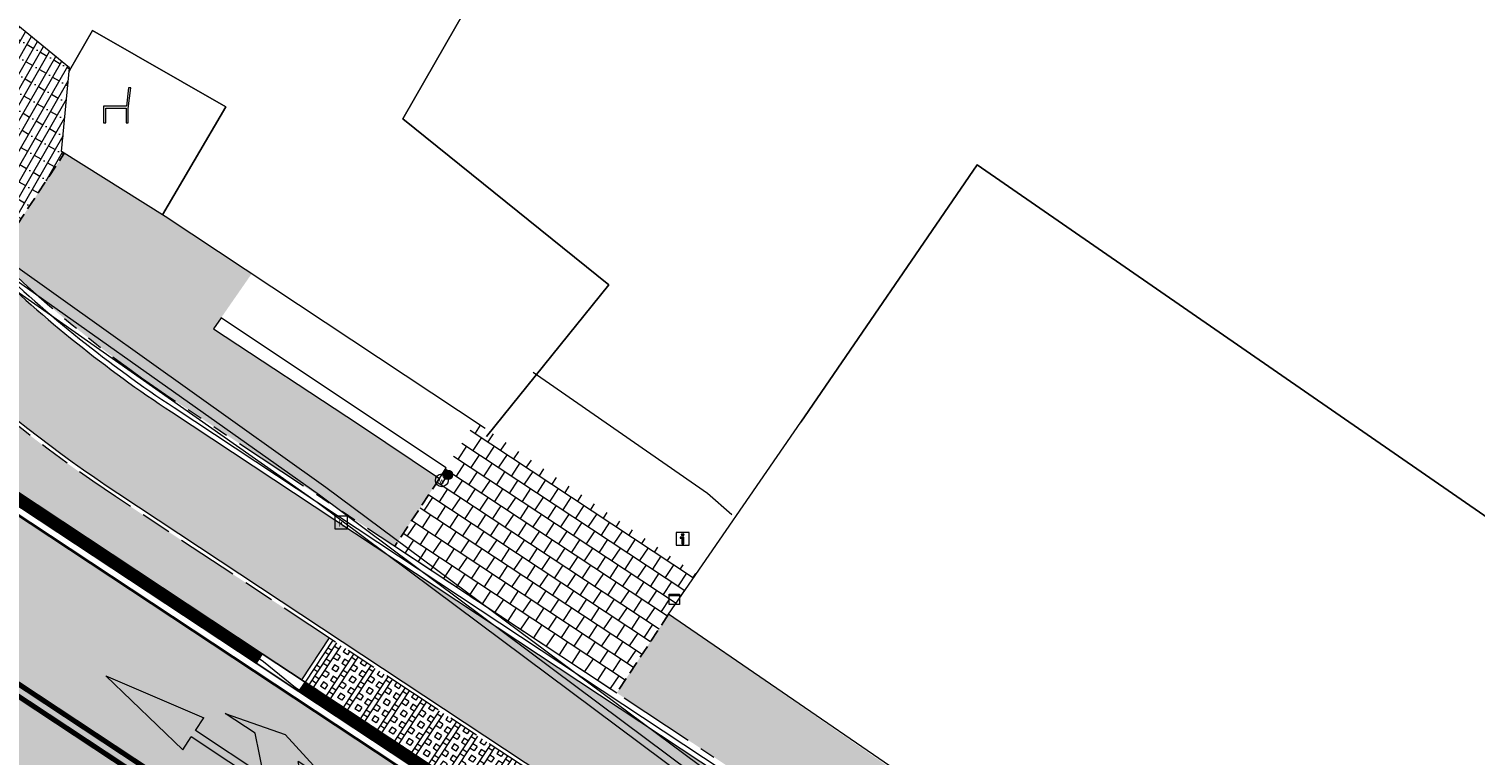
# Model space of a CAD drawing. Header units: metres. Extents: x 187916 to 189411, y 333285 to 334910.
# Tile 186 of 256: x 188824 to 188852, y 334139 to 334153. Entities that reach past the tile are written whole.
import ezdxf
from ezdxf.enums import TextEntityAlignment as Align

# ---------------------------------------------------------------- set-up
doc = ezdxf.new("R2010")
doc.units = ezdxf.units.M
for name, pattern in [('DASHED2', [0.375, 0.25, -0.125]), ('VH-OPSLUITBAND_100X200', [16, 8, -2, 4, -2]), ('VH-RWSBAND-SO', [24, 10, -2, 2, -2, 2, -2, 2, -2]), ('VH-TROTTOIRBAND_180-200', [20, 10, -2, 2, -2, 2, -2])]:
    doc.linetypes.add(name, pattern=pattern)
for name, color, linetype, lineweight in [('B-ME-IE-MEUBILAIR_WEGMEUBILAIR-S', 253, 'Continuous', 18), ('B-ME-IE-MEUBILAIR_WEGMEUBILAIR_PAAL-S', 253, 'Continuous', 18), ('B-ME-IE-TERREINAFSCHEIDING_DOORGANG-G', 253, 'Continuous', 18), ('B-ME-IE-TERREINAFSCHEIDING_KUNSTMATIG_MUUR-G', 253, 'IE-TERREINAFSCHEIDING-KUNSTMATIG-DICHT', 18), ('B-ME-IE-TERREINAFSCHEIDING_KUNSTMATIG_RASTERHEKWERK-G', 253, 'IE-TERREINAFSCHEIDING-KUNSTMATIG-OPEN', 18), ('B-ME-OG-BEBOUWING_HOOFDGEBOUW-G', 253, 'Continuous', 18), ('B-ME-RI-HWA_KOLK-S', 253, 'Continuous', 25), ('B-ME-VH-KANTOPSLUITING_ACHTERKANTBAND-G', 253, 'Continuous', 18), ('B-ME-VH-VERHARDING_ASFALT-G', 253, 'Continuous', 18), ('B-ME-VH-VERHARDING_BETONSTRAATSTEEN-G', 253, 'Continuous', 18), ('B-WE-IE-MEUBILAIR_WEGMEUBILAIR-S', 253, 'Continuous', 15), ('B-WE-OG-BEBOUWING-GV', 253, 'Continuous', 15), ('B-WE-OG-BEBOUWING_LUIFEL-GV', 253, 'Continuous', 15), ('B-WE-OG-TERREIN_ERF-GV', 253, 'Continuous', 15), ('B-WE-VH-OPENVERHARDING_TEGEL-GV', 253, 'Continuous', 15), ('N-WE-GR-HAAG-HG01-A', 96, 'Continuous', 35), ('N-WE-VH-GOOT_TEGEL-G', 170, 'Continuous', 35), ('N-WE-VH-HALFVERHARDING_GRASBETONSTEEN-A-200', 132, 'Continuous', 18), ('N-WE-VH-KANTOPSLUITING_ELEMENT_VERLOOPBAND-G', 42, 'Continuous', 25), ('N-WE-VH-KANTOPSLUITING_OPSLUITBAND_80X200-G', 30, 'VH-OPSLUITBAND_100X200', 15), ('N-WE-VH-KANTOPSLUITING_RIJWIELPADBAND_4-12 200-G', 94, 'VH-TROTTOIRBAND_180-200', 15), ('N-WE-VH-KANTOPSLUITING_TROTTOIRBAND_RWS_110 220-G', 251, 'VH-RWSBAND-SO', 25), ('N-WE-VH-KANTOPSLUITING_TROTTOIRBAND_RWS_110 220_ACHTERKANT-G', 7, 'VH-RWSBAND-SO', 25), ('N-WE-VH-KANTOPSLUITING_VERLOOPBAND-S', 251, 'Continuous', 25), ('N-WE-VH-KANTOPSLUITING_VERLOOPBAND_TBV TEKENING-G', 10, 'Continuous', 25), ('N-WE-VH-KANTOPSLUITING_VOORKANTBAND-G', 7, 'Continuous', 15), ('N-WE-VH-KANTVERHARDING_STREKLAAG_BSS-G', 60, 'Continuous', 18), ('N-WE-VH-VERHARDING_ASFALT_RIJWEG-A', 251, 'Continuous', 18), ('N-WE-VH-VERHARDING_BETONSTRAATSTEEN-ROOD-A', 11, 'Continuous', 18), ('N-WE-VH-VERHARDING_STRAATBAKSTEEN_WF_HALFSTEENS-A', 250, 'Continuous', 18), ('N-WE-VH-VERHARDING_TEGEL-A', 254, 'Continuous', 5), ('N-WE-VH-VERHARDING_TEGEL_300x300x60-A', 251, 'Continuous', 5), ('N-WE-VW-MARKERING_LANGS_STREEP_DOORGETROKKEN_010-G', 251, 'Continuous', 0), ('N-WE-VW-MARKERING_PIJL-S', 251, 'Continuous', 0)]:
    doc.layers.add(name, color=color, linetype=linetype, lineweight=lineweight)
doc.layers.add('N-WE-VH-MATERIAALSCHEIDING-G', color=7, linetype='DASHED2')
doc.styles.add('NLCS-ISO', font='NLCS-ISO.ttf')
doc.linetypes.add('IE-TERREINAFSCHEIDING-KUNSTMATIG-DICHT', pattern='A,8,-1,[82,NLCS.SHX,S=0.75,R=90,X=0,Y=0],-1', length=10)
doc.linetypes.add('IE-TERREINAFSCHEIDING-KUNSTMATIG-OPEN', pattern='A,7,-1.5,[67,NLCS.SHX,S=0.75,R=0,X=0,Y=0],-1.5', length=10)

# ---------------------------------------------------------------- blocks, each defined once
blk = doc.blocks.new('ontwerp Tempelplein')
at = {"layer": 'N-WE-VH-VERHARDING_STRAATBAKSTEEN_WF_HALFSTEENS-A', "transparency": 33554585}
h = blk.add_hatch(dxfattribs=at)
h.set_pattern_fill('AVH-SBS_WAALFORMAAT_HALFST-SO', color=256, scale=0.3, angle=240.07, pattern_type=2)
h.set_pattern_definition([(240.07, (188820.5242, 334155.54832), (0.1299953, -0.0748412), []), (330.07, (188820.22483, 334155.02834), (0.299365, 0.51998), [0.15, -0.15]), (330.07, (188820.5045, 334155.2135), (0.299365, 0.51998), [0.15, -0.15]), (240.07, (188820.4395, 334155.2509), (0.259991, -0.149682), [0, -0.6, 0, 0, 0]), (240.07, (188820.41982, 334154.91608), (0.259991, -0.149682), [0, -0.6, 0, 0, 0])])
h.paths.add_polyline_path([(188820.524, 334155.548), (188819.34, 334153.491), (188819.759, 334152.815), (188819.814, 334152.731), (188819.869, 334152.648), (188820.24, 334151.934), (188820.293, 334151.854), (188820.89, 334151.057), (188820.931, 334151.005), (188821.391, 334151.394), (188822.554, 334150.021), (188822.093, 334149.63), (188822.173, 334149.542), (188822.864, 334148.819, 0.005204), (188823.237, 334148.453), (188824.573, 334150.476), (188824.52, 334150.509), (188824.674, 334152.146)])
h.paths.add_polyline_path([(188822.829, 334153.047), (188823.341, 334152.734), (188822.715, 334151.71), (188822.587, 334151.789), (188822.118, 334151.02), (188821.862, 334151.177), (188822.331, 334151.945), (188822.203, 334152.023)], flags=16)
at = {"layer": 'N-WE-VH-MATERIAALSCHEIDING-G', "flags": 128}
blk.add_lwpolyline([(188823.237, 334148.453), (188824.573, 334150.476)], dxfattribs=at)
blk = doc.blocks.new('SIE-WEG_ZITBANK-SO')
at = {"color": 0, "linetype": 'ByBlock', "lineweight": 18}
blk.add_lwpolyline([(-0.91, -1.63), (-0.91, -0.2), (1.09, -0.2), (1.09, -1.63), (1.29, -1.63), (1.29, -0.21), (1.54, 1.78), (1.33, 1.78), (1.11, 0), (-1.11, 0), (-1.11, -1.63)], close=True, dxfattribs=at)
blk = doc.blocks.new('SIE-WEG_STRAATPOT_WATER-SO')
blk.add_circle((0, 0), 0.4)
at = {"style": 'NLCS-ISO'}
blk.add_text('W', height=0.4, dxfattribs=at).set_placement((-0.213, -0.211))
blk = doc.blocks.new('SIE-WEG_PAAL_ALGEMEEN_TYPE_01-SO')
h = blk.add_hatch(color=256)
edge = h.paths.add_edge_path()
edge.add_arc((0, 0), 0.188, 0, 360)
at = {"ltscale": 0.5}
blk.add_circle((0, 0), 0.188, dxfattribs=at)
blk = doc.blocks.new('SRI-KOLK-SO')
at = {"color": 0, "linetype": 'ByBlock', "lineweight": 18}
blk.add_lwpolyline([(-1.125, -1.125), (1.125, -1.125), (1.125, 1.125), (-1.125, 1.125)], close=True, dxfattribs=at)
at = {"color": 0, "linetype": 'ByBlock', "lineweight": 18, "style": 'NLCS-ISO'}
blk.add_text('k', height=1.5, dxfattribs=at).set_placement((0, 0), align=Align.MIDDLE_CENTER)
blk = doc.blocks.new('SIE-WEG_VERKEERSBORD_INFORMATIE-SO')
at = {"linetype": 'ByBlock', "lineweight": 18}
h = blk.add_hatch(color=0, dxfattribs=at)
h.dxf.hatch_style = 1
h.paths.add_polyline_path([(0.32, 0.49), (-0.82, 0.49), (-0.82, 0.19), (-0.32, 0.19), (-0.32, -1.62), (0.32, -1.62)])
h = blk.add_hatch(color=0, dxfattribs=at)
h.dxf.hatch_style = 1
edge = h.paths.add_edge_path()
edge.add_arc((0, 1.25), 0.373, 0, 360)
at = {"color": 0, "linetype": 'ByBlock', "lineweight": 18}
for points in [[(-2, -2), (2, -2), (2, 2), (-2, 2)], [(0.32, 0.49), (-0.82, 0.49), (-0.82, 0.19), (-0.32, 0.19), (-0.32, -1.62), (0.32, -1.62)]]:
    blk.add_lwpolyline(points, close=True, dxfattribs=at)
blk.add_circle((0, 1.25), 0.373, dxfattribs=at)
blk = doc.blocks.new('SIE-MEUBILAIR_KAST-SO')
for points in [[(-1, 1), (1, 1), (1, 0.84), (-1, 0.84)], [(-1, 0.76), (1, 0.76), (1, -1), (-1, -1)]]:
    blk.add_lwpolyline(points, close=True)
blk = doc.blocks.new('DTM')
at = {"layer": 'B-ME-IE-TERREINAFSCHEIDING_DOORGANG-G', "ltscale": 0.2, "flags": 128}
blk.add_lwpolyline([(188837.129, 334143.839), (188833.731, 334146.199)], dxfattribs=at)
at = {"layer": 'B-ME-IE-TERREINAFSCHEIDING_KUNSTMATIG_MUUR-G', "ltscale": 0.2, "flags": 128}
for points in [[(188827.636, 334147.265), (188827.488, 334147.051)], [(188827.488, 334147.051), (188830.319, 334145.192)], [(188830.435, 334145.401), (188827.636, 334147.265)], [(188832.032, 334144.341), (188830.435, 334145.401)], [(188830.319, 334145.192), (188831.899, 334144.13)], [(188831.899, 334144.13), (188832.032, 334144.341)]]:
    blk.add_lwpolyline(points, dxfattribs=at)
at = {"layer": 'B-ME-IE-TERREINAFSCHEIDING_KUNSTMATIG_RASTERHEKWERK-G', "ltscale": 0.2, "flags": 128}
for points in [[(188824.52, 334150.509), (188824.674, 334152.146)], [(188826.544, 334149.24), (188824.52, 334150.509)], [(188837.608, 334143.419), (188837.129, 334143.839)]]:
    blk.add_lwpolyline(points, dxfattribs=at)
at = {"layer": 'B-ME-OG-BEBOUWING_HOOFDGEBOUW-G', "ltscale": 0.2, "flags": 128}
for points in [[(188824.674, 334152.146), (188820.524, 334155.548), (188832.647, 334176.609), (188844.705, 334197.587)], [(188832.788, 334145.106), (188826.544, 334149.24)], [(188849.687, 334132.35), (188836.371, 334141.479), (188838.956, 334145.229)]]:
    blk.add_lwpolyline(points, dxfattribs=at)
at = {"layer": 'B-ME-VH-KANTOPSLUITING_ACHTERKANTBAND-G', "ltscale": 0.2, "flags": 128}
blk.add_lwpolyline([(188858.758, 334122.036), (188851.688, 334127.395), (188844.315, 334132.978), (188836.952, 334138.546), (188829.68, 334143.952), (188821.845, 334149.536), (188822.099, 334149.872), (188820.89, 334150.715), (188820.621, 334150.317), (188818.403, 334152.327)], dxfattribs=at)
at = {"layer": 'B-ME-VH-VERHARDING_ASFALT-G', "ltscale": 0.2, "flags": 128}
blk.add_lwpolyline([(188938.907, 334057.894), (188931.38, 334063.604), (188923.738, 334069.362), (188915.349, 334075.723), (188905.305, 334083.295), (188901.709, 334085.992), (188893.958, 334091.867), (188887.185, 334096.975), (188881.123, 334101.569), (188876.892, 334104.782), (188873.288, 334107.468), (188869.213, 334110.57), (188868.986, 334110.894), (188866.034, 334116.075), (188858.618, 334121.747), (188851.542, 334127.102), (188844.109, 334132.704), (188836.719, 334138.285), (188829.511, 334143.662), (188821.631, 334149.191), (188820.421, 334150.024), (188818.131, 334152.103)], dxfattribs=at)
at = {"layer": 'B-ME-VH-VERHARDING_BETONSTRAATSTEEN-G', "ltscale": 0.2, "flags": 128}
blk.add_lwpolyline([(188939.005, 334058.046), (188931.459, 334063.73), (188923.823, 334069.512), (188915.419, 334075.859), (188905.384, 334083.428), (188901.805, 334086.12), (188894.014, 334092.016), (188887.277, 334097.103), (188881.194, 334101.727), (188876.972, 334104.907), (188873.371, 334107.589), (188869.398, 334110.634), (188869.171, 334110.959), (188866.149, 334116.203), (188858.679, 334121.861), (188851.587, 334127.231), (188844.172, 334132.827), (188836.818, 334138.388), (188829.558, 334143.806), (188821.734, 334149.335), (188820.503, 334150.142), (188818.25, 334152.209)], dxfattribs=at)
at = {"layer": 'B-WE-OG-BEBOUWING-GV', "ltscale": 0.2, "flags": 128}
for points in [[(188832.819, 334144.95), (188835.203, 334147.91), (188831.18, 334151.149), (188832.015, 334152.601), (188838.107, 334163.2)], [(188824.669, 334152.095), (188824.677, 334152.091), (188825.125, 334152.872), (188827.728, 334151.38), (188826.49, 334149.274)], [(188849.768, 334132.298), (188855.788, 334140.996), (188855.265, 334141.358), (188842.4, 334150.25), (188838.956, 334145.229)]]:
    blk.add_lwpolyline(points, dxfattribs=at)
at = {"layer": 'B-WE-OG-BEBOUWING_LUIFEL-GV', "ltscale": 0.2, "flags": 128}
blk.add_lwpolyline([(188826.49, 334149.274), (188827.728, 334151.38), (188825.125, 334152.872), (188824.677, 334152.091), (188824.667, 334152.074)], dxfattribs=at)
at = {"layer": 'B-WE-OG-TERREIN_ERF-GV', "ltscale": 0.2, "flags": 128}
for points in [[(188860.064, 334195.761), (188856.887, 334193.124), (188855.769, 334191.114), (188854.577, 334191.806), (188846.957, 334178.552), (188848.364, 334177.77), (188847.622, 334176.485), (188846.226, 334177.274), (188841.456, 334168.969), (188842.476, 334168.363), (188841.077, 334165.944), (188840.055, 334166.543), (188838.938, 334164.55), (188840.255, 334163.718), (188839.509, 334162.431), (188838.962, 334162.731), (188838.107, 334163.2), (188832.015, 334152.601), (188831.18, 334151.149), (188835.203, 334147.91), (188832.819, 334144.95)], [(188838.956, 334145.229), (188842.4, 334150.25), (188855.265, 334141.358), (188860.397, 334148.563), (188860.502, 334150.009), (188860.137, 334151.184), (188859.644, 334151.972), (188858.939, 334152.673), (188856.124, 334154.686), (188855.33, 334153.799), (188854.015, 334152.959), (188853.418, 334153.052), (188852.267, 334153.765), (188851.754, 334154.184), (188851.432, 334154.685), (188851.508, 334155.398), (188851.799, 334156.146), (188852.237, 334156.916), (188869.126, 334186.378), (188867.413, 334187.563), (188863.205, 334192.435), (188861.422, 334194.346)]]:
    blk.add_lwpolyline(points, dxfattribs=at)
at = {"layer": 'B-WE-VH-OPENVERHARDING_TEGEL-GV', "ltscale": 0.2, "flags": 128}
blk.add_lwpolyline([(188826.49, 334149.274), (188827.728, 334151.38), (188825.125, 334152.872), (188824.677, 334152.091), (188824.669, 334152.095)], dxfattribs=at)
at = {"layer": 'B-ME-IE-MEUBILAIR_WEGMEUBILAIR-S'}
for name, p, xscale, yscale, zscale in [('SIE-WEG_STRAATPOT_WATER-SO', (188831.944, 334144.093), 0.3125, 0.3125, 0.3125), ('SIE-WEG_VERKEERSBORD_INFORMATIE-SO', (188836.648, 334142.953), 0.0625, 0.0625, 0.0625), ('SIE-MEUBILAIR_KAST-SO', (188836.485, 334141.77), 0.1, 0.1, 0.1)]:
    blk.add_blockref(name, p, dxfattribs=dict(at, xscale=xscale, yscale=yscale, zscale=zscale))
at = {"layer": 'B-ME-IE-MEUBILAIR_WEGMEUBILAIR_PAAL-S', "xscale": 0.5, "yscale": 0.5, "zscale": 0.5}
blk.add_blockref('SIE-WEG_PAAL_ALGEMEEN_TYPE_01-SO', (188832.061, 334144.201), dxfattribs=at)
at = {"layer": 'B-ME-RI-HWA_KOLK-S', "xscale": 0.11, "yscale": 0.11, "zscale": 0.11}
blk.add_blockref('SRI-KOLK-SO', (188829.98, 334143.272), dxfattribs=at)
at = {"layer": 'B-WE-IE-MEUBILAIR_WEGMEUBILAIR-S', "xscale": 0.2, "yscale": 0.2, "zscale": 0.2}
blk.add_blockref('SIE-WEG_ZITBANK-SO', (188825.563, 334151.395), dxfattribs=at)
blk = doc.blocks.new('SVH-TROTTOIRBAND RWS INRITVERLOOPBAND_110 220X250_LINKS_L1000_VB-MM')
at = {"linetype": 'Continuous', "lineweight": 0}
blk.add_lwpolyline([(0, 0), (1000, 0), (1000, 220), (0, 220)], close=True, dxfattribs=at)
blk.add_lwpolyline([(0, 110), (100, 110), (900, 30), (1000, 30)], dxfattribs=at)
blk = doc.blocks.new('ontwerp Wilhelmina- & Engelenkampstraat')
at = {"layer": 'N-WE-GR-HAAG-HG01-A', "transparency": 33554610}
h = blk.add_hatch(color=256, dxfattribs=at)
h.dxf.hatch_style = 1
h.paths.add_polyline_path([(188825.572, 334143.776, -0.041251), (188822.065, 334146.533), (188821.322, 334145.409), (188822.09, 334144.902), (188828.439, 334140.707), (188829.207, 334140.2), (188829.747, 334141.018)])
at = {"layer": 'N-WE-VH-HALFVERHARDING_GRASBETONSTEEN-A-200', "true_color": 0x000000, "transparency": 33554610}
h = blk.add_hatch(dxfattribs=at)
h.set_pattern_fill('AVH-GRASBETONSTEEN_01-SO', color=18, scale=0.2, angle=146.55, pattern_type=2)
h.set_pattern_definition([(236.55, (188831.44006, 334138.72504), (0.333747, -0.220484), []), (236.55, (188831.3566, 334138.78017), (0.333747, -0.220484), []), (146.55, (188831.44006, 334138.72504), (-0.220484, -0.333747), [-0.1, 0.1]), (146.55, (188831.38493, 334138.6416), (-0.220484, -0.333747), [-0.1, 0.1]), (146.55, (188831.3298, 334138.55817), (-0.220484, -0.333747), [0.1, -0.1]), (146.55, (188831.2747, 334138.47473), (-0.220484, -0.333747), [0.1, -0.1]), (236.55, (188831.2732, 334138.8353), (0.333747, -0.220484), [0.1, -0.1]), (236.55, (188831.18975, 334138.8904), (0.333747, -0.220484), [0.1, -0.1])])
h.paths.add_polyline_path([(188829.814, 334140.974), (188829.274, 334140.156), (188833.606, 334137.294), (188834.147, 334138.112)])
at = {"layer": 'N-WE-VH-VERHARDING_ASFALT_RIJWEG-A', "transparency": 33554610}
h = blk.add_hatch(color=256, dxfattribs=at)
h.dxf.hatch_style = 1
edge = h.paths.add_edge_path(flags=16)
edge.add_arc((188843.22, 334124.627), 0.5, 68.8637, 236.5502)
edge.add_line((188842.945, 334124.209), (188847.26, 334121.359))
edge.add_arc((188764.524, 333996.12), 150.1, 53.13804, 56.55024, ccw=False)
edge.add_arc((188854.867, 334116.612), 0.5, 233.138, 405.2542)
edge.add_line((188855.219, 334116.968), (188849.633, 334122.504))
edge.add_arc((188848.225, 334121.083), 2, 45.2542, 68.8637)
edge.add_line((188848.947, 334122.949), (188843.401, 334125.093))
edge = h.paths.add_edge_path()
edge.add_line((188813.019, 334140.205), (188813.011, 334140.209))
edge.add_line((188813.011, 334140.209), (188850.737, 334115.287))
edge.add_arc((188823.094, 334073.443), 50.15, 53.7045, 56.5502, ccw=False)
edge.add_arc((188844.432, 334101.888), 14.597, 51.1289, 55.1189, ccw=False)
edge.add_line((188853.593, 334113.253), (188950.959, 334038.664))
edge.add_arc((188941.746, 334026.637), 15.15, 40.6515, 52.5455, ccw=False)
edge.add_line((188953.24, 334036.507), (188961.625, 334026.742))
edge.add_arc((188972.891, 334036.416), 14.85, 220.6515, 230.0269)
edge.add_arc((188742.227, 333761.259), 344.2, 49.06079, 50.02687, ccw=False)
edge.add_line((188967.767, 334021.27), (188981.754, 334009.21))
edge.add_line((188981.754, 334009.21), (188990.362, 334001.788))
edge.add_arc((188830.833, 333816.766), 244.3, 45.63148, 49.2315, ccw=False)
edge.add_line((189001.665, 333991.406), (189005.317, 333987.834))
edge.add_line((189005.317, 333987.834), (189009.362, 333991.969))
edge.add_arc((189010.009, 333991.916), 0.65, 135.6309, 175.3472, ccw=False)
edge.add_line((189009.545, 333992.371), (189010.132, 333992.971))
edge.add_arc((189010.596, 333992.516), 0.65, 110.0016, 135.6309, ccw=False)
edge.add_line((189010.374, 333993.127), (189012.742, 333996.228))
edge.add_line((189012.742, 333996.228), (189006.771, 334000.788))
edge.add_line((189006.771, 334000.788), (189004.016, 334002.902))
edge.add_line((189004.016, 334002.902), (188999.256, 334006.555))
edge.add_line((188999.256, 334006.555), (188998.859, 334006.861))
edge.add_line((188998.859, 334006.861), (188991.767, 334012.337))
edge.add_arc((189144.644, 334210.336), 250.15, 228.1365, 232.32787, ccw=False)
edge.add_arc((188742.227, 333761.259), 352.85, 48.1365, 52.54545)
edge.add_line((188956.807, 334041.364), (188954.651, 334043.016))
edge.add_line((188954.651, 334043.016), (188891.822, 334091.147))
edge.add_line((188891.822, 334091.147), (188891.566, 334090.814))
edge.add_line((188891.566, 334090.814), (188875.967, 334102.764))
edge.add_line((188875.967, 334102.764), (188876.223, 334103.097))
edge.add_line((188876.223, 334103.097), (188867.514, 334109.768))
edge.add_arc((188884.803, 334132.337), 28.43, 226.5408, 232.5455, ccw=False)
edge.add_line((188865.248, 334111.701), (188851.714, 334124.526))
edge.add_arc((188838.06, 334110.118), 19.85, 46.5408, 56.5502)
edge.add_line((188849.002, 334126.68), (188818.587, 334146.773))
edge.add_arc((188824.182, 334155.241), 10.15, 230.7465, 236.5502, ccw=False)
edge.add_line((188817.759, 334147.382), (188813.019, 334140.205))
edge = h.paths.add_edge_path()
edge.add_arc((188804.406, 334144.892), 15, 49.4493, 57.1051)
edge.add_line((188812.552, 334157.487), (188809.12, 334159.708))
edge.add_line((188809.12, 334159.708), (188808.836, 334159.28))
edge.add_arc((188807.878, 334159.915), 1.15, 146.4325, 326.4325, ccw=False)
edge.add_line((188806.919, 334160.551), (188807.188, 334160.957))
edge.add_line((188807.188, 334160.957), (188802.897, 334163.733))
edge.add_arc((188799.769, 334173.389), 10.15, 238.0088, 287.9467, ccw=False)
edge.add_line((188794.392, 334164.78), (188787.668, 334154.882))
edge.add_arc((188776.936, 334149.187), 12.15, 6.5524, 27.9551, ccw=False)
edge.add_arc((188778.915, 334149.449), 10.154, -2.1015, 6.3563, ccw=False)
edge.add_line((188789.062, 334149.077), (188793.792, 334146.015))
edge.add_line((188793.792, 334146.015), (188794.076, 334146.443))
edge.add_arc((188795.034, 334145.807), 1.15, -33.5882, 146.4118, ccw=False)
edge.add_line((188795.992, 334145.171), (188795.723, 334144.765))
edge.add_line((188795.723, 334144.765), (188801.92, 334140.754))
edge.add_arc((188806.912, 334129.676), 12.15, 71.6177, 114.2578, ccw=False)
edge.add_line((188810.743, 334141.206), (188816.025, 334149.201))
edge.add_arc((188824.182, 334155.241), 10.15, 183.1725, 216.5204, ccw=False)
edge.add_arc((188822.737, 334155.174), 8.703, 180.8378, 183.2558, ccw=False)
edge.add_arc((188833.752, 334153.715), 19.762, 172.515, 176.137, ccw=False)
edge = h.paths.add_edge_path()
edge.add_line((188786.221, 334157.023), (188792.402, 334166.123))
edge.add_line((188792.402, 334166.123), (188791.549, 334166.703))
edge.add_line((188791.549, 334166.703), (188788.539, 334169.424))
edge.add_line((188788.539, 334169.424), (188787.185, 334167.43))
edge.add_line((188787.185, 334167.43), (188780.101, 334172.242))
edge.add_arc((188618.454, 333934.267), 287.684, 55.81318, 60.58231)
edge.add_arc((188735.724, 334140.99), 50.019, 61.285, 77.3186)
edge.add_arc((188760.197, 334256.659), 68.217, 252.50194, 258.59253, ccw=False)
edge.add_arc((188746.592, 334218.99), 28.249, 246.6552, 255.8505, ccw=False)
edge.add_arc((188739.699, 334207.58), 15.15, 247.5583, 253.5058, ccw=False)
edge.add_line((188733.916, 334193.577), (188632.761, 334235.356))
edge.add_arc((188642.362, 334258.602), 25.15, 236.2483, 247.5583, ccw=False)
edge.add_line((188628.389, 334237.691), (188623.909, 334240.684))
edge.add_arc((188610.102, 334220.023), 24.85, 56.2483, 66.5411)
edge.add_line((188619.995, 334242.819), (188616.865, 334235.241))
edge.add_arc((188612.775, 334225.951), 10.15, 36.3971, 66.2381, ccw=False)
edge.add_line((188620.945, 334231.974), (188631.676, 334226.278))
edge.add_arc((188635.721, 334214.821), 12.15, 67.5583, 109.4468, ccw=False)
edge.add_line((188640.359, 334226.051), (188725.732, 334190.79))
edge.add_line((188725.732, 334190.79), (188736.323, 334186.356))
edge.add_arc((188702.929, 334091.979), 100.111, 61.58557, 70.51437, ccw=False)
edge.add_line((188750.566, 334180.03), (188754.237, 334177.978))
edge.add_arc((188618.509, 333934.357), 278.878, 55.81223, 60.87667, ccw=False)
edge.add_line((188775.213, 334165.045), (188783.763, 334159.237))
edge.add_arc((188776.936, 334149.187), 12.15, 40.1647, 55.8122, ccw=False)
at = {"layer": 'N-WE-VH-VERHARDING_BETONSTRAATSTEEN-ROOD-A', "transparency": 33554610}
h = blk.add_hatch(color=11, dxfattribs=at)
h.dxf.hatch_style = 1
h.paths.add_polyline_path([(188869.539, 334112.412, -0.026206), (188867.539, 334114.118), (188853.923, 334127.02, 0.043702), (188850.931, 334129.397), (188826.663, 334145.428, -0.051051), (188822.707, 334148.666), (188822.014, 334149.391, -0.020023), (188820.715, 334150.924), (188820.113, 334151.728), (188819.563, 334152.567), (188819.012, 334153.407, 0.070208), (188816.01, 334157.179, -0.168678), (188815.071, 334158.983), (188815.085, 334159.732, 0.059952), (188814.191, 334155.132, -0.614293), (188815.091, 334155.419, -0.004974), (188815.299, 334155.205, -0.265339), (188816.474, 334150.388, -0.663062), (188815.505, 334150.271, 0.064234), (188817.05, 334148.232, 0.026858), (188817.843, 334147.508), (188819.277, 334149.678, 0.080292), (188825.616, 334143.843), (188842.21, 334132.88), (188849.883, 334127.811, -0.043702), (188852.616, 334125.641), (188866.232, 334112.739, 0.026206), (188868.384, 334110.904), (188944.278, 334052.764, 0.000966), (188957.676, 334042.499, -0.009278), (188967.962, 334034.313, -0.003942), (188972.239, 334030.72, 0.017913), (188977.969, 334026.173), (188982.637, 334022.734), (189001.107, 334008.473), (189008.382, 334002.893), (189014.746, 333998.032), (189023.149, 333991.699, 0.041359), (189025.524, 333990.199), (189026.424, 333989.764, -0.520533), (189026.587, 333988.911), (189025.459, 333987.749, -0.344941), (189024.811, 333987.66, 0.016286), (189027.102, 333986.421, 0.030763), (189028.234, 333985.94, -0.547489), (189028.032, 333986.81), (189028.411, 333987.198, -0.4331), (189031.328, 333987.148), (189032.138, 333986.254, -0.643984), (189031.755, 333985.368, 0.093897), (189035.399, 333986.127), (189034.246, 333987.458), (189033.568, 333988.24, 0.03136), (189034.566, 333988.329, 0.073862), (189036.813, 333989.021), (189037.686, 333989.508), (189038.089, 333989.764), (189039.021, 333990.373), (189040.023, 333991.155), (189038.889, 333992.608, -0.080534), (189036.032, 333990.94), (189035.08, 333990.627, -0.050172), (189033.086, 333990.291), (189032.079, 333990.275, -0.040444), (189030.458, 333990.46, -0.042542), (189028.005, 333991.164), (189027.081, 333991.552, -0.03355), (189025.311, 333992.514), (189024.48, 333993.081, -0.003824), (189024.296, 333993.218, -0.00567), (189024.057, 333993.394), (189015.895, 333999.546), (189009.537, 334004.401), (189002.266, 334009.979), (188983.781, 334024.251), (188979.096, 334027.703, -0.017913), (188973.473, 334032.165, 0.01322), (188958.832, 334044.008), (188955.6, 334046.483), (188949.888, 334050.859, 0.002705), (188945.429, 334054.275)])
at = {"layer": 'N-WE-VH-VERHARDING_TEGEL-A', "transparency": 33554610}
h = blk.add_hatch(color=256, dxfattribs=at)
h.dxf.hatch_style = 1
edge = h.paths.add_edge_path()
edge.add_line((188828.23, 334148.124), (188826.544, 334149.24))
edge.add_line((188826.544, 334149.24), (188824.573, 334150.476))
edge.add_line((188824.573, 334150.476), (188823.237, 334148.453))
edge.add_arc((188840.498, 334166.371), 24.88, 226.07, 236.5502)
edge.add_line((188826.784, 334145.612), (188831.027, 334142.809))
edge.add_line((188831.027, 334142.809), (188831.899, 334144.13))
edge.add_line((188831.899, 334144.13), (188830.319, 334145.192))
edge.add_line((188830.319, 334145.192), (188827.487, 334147.052))
edge.add_line((188827.487, 334147.052), (188828.23, 334148.124))
h = blk.add_hatch(color=256, dxfattribs=at)
h.dxf.hatch_style = 1
edge = h.paths.add_edge_path()
edge.add_line((188854.578, 334128.627), (188849.819, 334132.265))
edge.add_line((188849.819, 334132.265), (188849.768, 334132.298))
edge.add_line((188849.768, 334132.298), (188849.687, 334132.35))
edge.add_line((188849.687, 334132.35), (188844.085, 334136.191))
edge.add_line((188844.085, 334136.191), (188843.892, 334135.911))
edge.add_line((188843.892, 334135.911), (188841.865, 334137.306))
edge.add_line((188841.865, 334137.306), (188842.035, 334137.559))
edge.add_line((188842.035, 334137.559), (188836.371, 334141.479))
edge.add_line((188836.371, 334141.479), (188835.359, 334139.947))
edge.add_line((188835.359, 334139.947), (188851.052, 334129.58))
edge.add_arc((188838.859, 334111.124), 22.12, 46.5408, 56.5502, ccw=False)
edge.add_line((188854.074, 334127.18), (188867.273, 334114.673))
edge.add_arc((188885.902, 334133.68), 26.614, 225.5765, 232.4261)
edge.add_line((188869.673, 334112.587), (188874.413, 334108.955))
edge.add_line((188874.413, 334108.955), (188875.386, 334110.226))
edge.add_line((188875.386, 334110.226), (188872.081, 334112.615))
edge.add_line((188872.081, 334112.615), (188871.148, 334113.349))
edge.add_line((188871.148, 334113.349), (188868.259, 334118.257))
edge.add_line((188868.259, 334118.257), (188862.522, 334122.613))
edge.add_line((188862.522, 334122.613), (188854.578, 334128.627))
at = {"layer": 'N-WE-VH-VERHARDING_TEGEL_300x300x60-A', "transparency": 33554610}
h = blk.add_hatch(dxfattribs=at)
h.set_pattern_fill('AVH-TEGEL_300X300_HALFST', color=256, angle=236.55, pattern_type=2)
h.set_pattern_definition([(236.55, (188835.35917, 334139.94724), (-0.0402076, -0.3329915), [0.3, -0.3]), (326.55, (188835.35917, 334139.94724), (0.165363, 0.25031), [])])
h.paths.add_polyline_path([(188832.89, 334145.038), (188832.595, 334145.234), (188831.899, 334144.13), (188831.027, 334142.809), (188835.359, 334139.947), (188836.371, 334141.479), (188836.913, 334142.265)])
at = {"layer": 'N-WE-VH-GOOT_TEGEL-G'}
blk.add_lwpolyline([(188876.223, 334103.097), (188867.514, 334109.768, -0.026206), (188865.248, 334111.701), (188851.714, 334124.526, 0.043702), (188849.002, 334126.68), (188824.679, 334142.748), (188818.587, 334146.773, -0.02571), (188817.747, 334147.392, -0.026858), (188816.943, 334148.127, -0.064231), (188815.374, 334150.196, -0.005383), (188815.268, 334150.387, -0.11129), (188814.047, 334154.68, -0.010536), (188814.034, 334155.047, -0.015805), (188814.158, 334156.29, -0.015805)], format="xyb", dxfattribs=at)
at = {"layer": 'N-WE-VH-KANTOPSLUITING_ELEMENT_VERLOOPBAND-G', "const_width": 0.22, "flags": 128}
blk.add_lwpolyline([(188829.213, 334140.064), (188833.546, 334137.202)], dxfattribs=at)
at = {"layer": 'N-WE-VH-KANTOPSLUITING_OPSLUITBAND_80X200-G', "ltscale": 0.15, "flags": 128}
blk.add_lwpolyline([(189025.487, 333990.129, -0.041365), (189023.101, 333991.635), (189014.698, 333997.969), (189008.333, 334002.829), (189001.058, 334008.41), (188982.589, 334022.67), (188977.922, 334026.109, -0.017913), (188972.187, 334030.659, 0.01322), (188957.628, 334042.436), (188954.396, 334044.911), (188944.232, 334052.698), (188876.531, 334104.561), (188876.41, 334104.654), (188868.335, 334110.84, -0.026206), (188866.177, 334112.681), (188852.561, 334125.583, 0.043702), (188849.839, 334127.745), (188825.572, 334143.776, -0.079263), (188819.283, 334149.542), (188818.031, 334147.648)], format="xyb", dxfattribs=at)
blk.add_lwpolyline([(188829.747, 334141.018), (188829.207, 334140.2)], dxfattribs=at)
at = {"layer": 'N-WE-VH-KANTOPSLUITING_RIJWIELPADBAND_4-12 200-G', "ltscale": 0.15, "flags": 128}
blk.add_lwpolyline([(188823.237, 334148.453, 0.045761), (188826.784, 334145.612), (188851.052, 334129.58, -0.043702), (188854.074, 334127.18), (188867.69, 334114.278, 0.026206), (188869.673, 334112.587), (188945.563, 334054.45, -0.002704), (188950.022, 334051.034), (188955.734, 334046.658), (188958.966, 334044.182, -0.01322), (188973.616, 334032.332, 0.017913), (188979.227, 334027.88), (188983.914, 334024.427), (189002.4, 334010.153), (189009.67, 334004.576), (189016.028, 333999.721), (189024.189, 333993.57, 0.005722), (189024.426, 333993.395, 0.003801), (189024.607, 333993.261)], format="xyb", dxfattribs=at)
at = {"layer": 'N-WE-VH-KANTOPSLUITING_TROTTOIRBAND_RWS_110 220-G', "ltscale": 0.15, "const_width": 0.22, "flags": 128}
blk.add_lwpolyline([(188822.029, 334144.81), (188828.379, 334140.616)], dxfattribs=at)
at = {"layer": 'N-WE-VH-KANTOPSLUITING_TROTTOIRBAND_RWS_110 220_ACHTERKANT-G', "linetype": 'Continuous', "ltscale": 0.2, "flags": 128}
for points in [[(188822.09, 334144.902), (188828.439, 334140.707)], [(188829.274, 334140.156), (188833.606, 334137.294)]]:
    blk.add_lwpolyline(points, dxfattribs=at)
at = {"layer": 'N-WE-VH-KANTOPSLUITING_VERLOOPBAND_TBV TEKENING-G', "flags": 128}
blk.add_lwpolyline([(188828.318, 334140.524), (188829.153, 334139.973), (188829.274, 334140.156), (188828.439, 334140.707)], close=True, dxfattribs=at)
at = {"layer": 'N-WE-VH-KANTOPSLUITING_VOORKANTBAND-G', "ltscale": 0.2, "flags": 128}
blk.add_lwpolyline([(188817.964, 334147.692), (188819.277, 334149.678, 0.080292), (188825.616, 334143.843), (188849.883, 334127.811, -0.043702), (188852.616, 334125.641), (188866.232, 334112.739, 0.026206), (188868.384, 334110.904), (188944.281, 334052.761), (188954.445, 334044.975), (188957.676, 334042.499, -0.01322), (188972.239, 334030.72, 0.017913), (188977.969, 334026.173), (188982.637, 334022.734), (189001.107, 334008.473), (189008.382, 334002.893), (189014.746, 333998.032), (189023.149, 333991.699, 0.041365), (189025.524, 333990.199)], format="xyb", dxfattribs=at)
at = {"layer": 'N-WE-VH-KANTOPSLUITING_VOORKANTBAND-G', "flags": 128}
blk.add_lwpolyline([(188823.154, 334148.366, 0.045761), (188826.718, 334145.512), (188850.986, 334129.48, -0.043702), (188853.992, 334127.093), (188867.607, 334114.191, 0.026206), (188869.6, 334112.491), (188945.49, 334054.354, -0.002705), (188949.949, 334050.939), (188955.661, 334046.563), (188958.893, 334044.087, -0.01322), (188973.538, 334032.241, 0.017913), (188979.155, 334027.783), (188983.842, 334024.331), (189002.327, 334010.058), (189009.597, 334004.481), (189015.955, 333999.626), (189024.117, 333993.474, 0.005693), (189024.355, 333993.299, 0.003844), (189024.539, 333993.161)], format="xyb", dxfattribs=at)
for points in [[(188821.969, 334144.718), (188828.318, 334140.524)], [(188829.814, 334140.974), (188829.274, 334140.156)], [(188829.153, 334139.973), (188833.485, 334137.11)]]:
    blk.add_lwpolyline(points, dxfattribs=at)
at = {"layer": 'N-WE-VH-KANTVERHARDING_STREKLAAG_BSS-G', "flags": 128}
blk.add_lwpolyline([(188823.084, 334148.294, 0.045761), (188826.663, 334145.428), (188850.931, 334129.397, -0.043702), (188853.923, 334127.02), (188867.539, 334114.118, 0.026206), (188869.539, 334112.412), (188945.429, 334054.275, -0.002705)], format="xyb", dxfattribs=at)
at = {"layer": 'N-WE-VH-MATERIAALSCHEIDING-G', "flags": 128}
for points in [[(188823.237, 334148.453), (188824.573, 334150.476)], [(188831.899, 334144.13), (188831.027, 334142.809)], [(188836.371, 334141.479), (188835.359, 334139.947)]]:
    blk.add_lwpolyline(points, dxfattribs=at)
at = {"layer": 'N-WE-VH-KANTOPSLUITING_VERLOOPBAND-S', "xscale": 0.001, "yscale": 0.001, "zscale": 0.001, "rotation": 326.5502405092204}
blk.add_blockref('SVH-TROTTOIRBAND RWS INRITVERLOOPBAND_110 220X250_LINKS_L1000_VB-MM', (188828.318, 334140.524), dxfattribs=at)
blk = doc.blocks.new('N-SVW-MARKERING_PIJL_COMBI_RD_RA_5.0')
h = blk.add_hatch(color=256)
h.paths.add_polyline_path([(5, 0), (2.95, 0.375), (2.95, 0.075), (0, 0.075), (0, -0.075), (0.346, -0.075), (0.571, -0.3), (1.575, -0.3), (1.35, -0.075), (2.95, -0.075), (2.95, -0.375)])
h.paths.add_polyline_path([(2.65, -0.675), (1.95, -0.675), (1.575, -0.3), (0.571, -0.3), (0.946, -0.675), (0.25, -0.675), (1.45, -0.975)])
for p, q in [((5, 0), (2.95, 0.375)), ((2.95, 0.375), (2.95, 0.075)), ((0, 0.075), (2.95, 0.075)), ((0, -0.075), (0, 0.075)), ((5, 0), (2.95, -0.375)), ((0, -0.075), (0.346, -0.075)), ((0.346, -0.075), (0.946, -0.675)), ((1.35, -0.075), (1.95, -0.675)), ((1.35, -0.075), (2.95, -0.075)), ((2.95, -0.075), (2.95, -0.375)), ((1.45, -0.975), (0.25, -0.675)), ((0.25, -0.675), (0.946, -0.675)), ((2.65, -0.675), (1.45, -0.975)), ((1.95, -0.675), (2.65, -0.675))]:
    blk.add_line(p, q)
blk = doc.blocks.new('markering')
at = {"layer": 'N-WE-VW-MARKERING_LANGS_STREEP_DOORGETROKKEN_010-G', "const_width": 0.1, "flags": 128}
for points in [[(188819.972, 334142.567), (188828.964, 334136.628)], [(188819.862, 334142.4), (188828.854, 334136.461)]]:
    blk.add_lwpolyline(points, dxfattribs=at)
at = {"layer": 'N-WE-VW-MARKERING_PIJL-S', "rotation": 146.5546696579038}
blk.add_blockref('N-SVW-MARKERING_PIJL_COMBI_RD_RA_5.0', (188829.555, 334137.522), dxfattribs=at)

msp = doc.modelspace()

# ---------------------------------------------------------------- block references
msp.add_blockref('DTM', (0, 0))

# ---------------------------------------------------------------- next in the draw order: block references
msp.add_blockref('ontwerp Tempelplein', (0, 0))

# ---------------------------------------------------------------- next in the draw order: block references
msp.add_blockref('ontwerp Wilhelmina- & Engelenkampstraat', (0, 0))

# ---------------------------------------------------------------- next in the draw order: block references
msp.add_blockref('markering', (0, 0))

doc.saveas('drawing.dxf')
